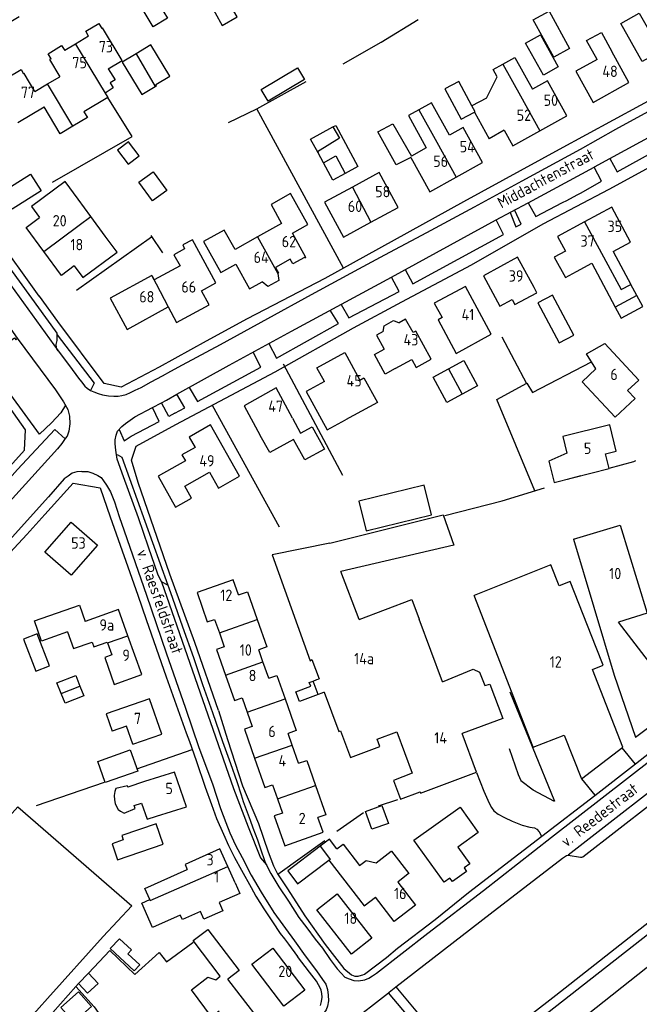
# Model space of a CAD drawing. Header units: metres. Extents: x 226218 to 240385, y 439369 to 449677.
# Tile 213 of 256: x 235305 to 235442, y 444764 to 444981. Entities that reach past the tile are written whole.
import ezdxf

# ---------------------------------------------------------------- set-up
doc = ezdxf.new("R2010")
doc.units = ezdxf.units.M
doc.header["$MEASUREMENT"] = 0
for name, color, linetype in [('DAKRAND', 4, 'Continuous'), ('DAKRAND-BYG', 4, 'Continuous'), ('HEG', 253, 'Continuous'), ('HOOFDGEBOUW', 4, 'Continuous'), ('HUISNUMMER', 253, 'Continuous'), ('KANTVERH', 253, 'Continuous'), ('MUUR', 253, 'Continuous'), ('RASTER', 253, 'Continuous'), ('STRAATNAAM', 253, 'Continuous'), ('TUSSENMUUR', 253, 'Continuous')]:
    doc.layers.add(name, color=color, linetype=linetype)
doc.styles.get("Standard").update_dxf_attribs({"font": 'iso.shx'})

msp = doc.modelspace()

# ---------------------------------------------------------------- linework, layer by layer
at = {"layer": 'DAKRAND'}
for p, q in [((235308.57, 444965.53), (235311.37, 444967.21)), ((235311.37, 444967.21), (235314.06, 444968.81)), ((235324.01, 444965.22), (235324.64, 444964.22)), ((235407.99, 444964.07), (235404.77, 444962.41)), ((235320.9, 444938.02), (235318.12, 444941.85)), ((235324.03, 444933.71), (235320.9, 444938.02)), ((235435.93, 444930.32), (235439.8, 444923.08)), ((235431.18, 444927.75), (235435.01, 444920.54)), ((235369.82, 444835.7), (235370.66, 444836.02)), ((235370.66, 444836.02), (235371.15, 444836.2)), ((235371.72, 444833.05), (235370.93, 444832.75)), ((235372.26, 444833.25), (235371.72, 444833.05)), ((235390.77, 444793.2), (235388.45, 444791.42)), ((235353.78, 444766.52), (235351.01, 444770))]:
    msp.add_line(p, q, dxfattribs=at)
for points in [[(235346.75, 444985.7), (235349.83, 444980.1), (235353.09, 444982.01), (235349.9, 444987.57)], [(235335.33, 444985.73), (235337.76, 444981.68), (235334.6, 444979.79), (235332.18, 444983.84)], [(235443.77, 444972.99), (235442.25, 444972.14), (235437.57, 444980.54), (235441.66, 444982.81), (235443.68, 444979.19)], [(235320.4, 444977.72), (235319.75, 444978.82), (235322.66, 444980.55), (235323.32, 444979.46)], [(235432.35, 444972.59), (235430.06, 444976.8), (235433.3, 444978.57), (235435.6, 444974.36)], [(235312.12, 444972.77), (235311.45, 444973.83), (235314.39, 444975.7), (235315.12, 444974.56)], [(235407.99, 444964.07), (235410.39, 444968.79), (235409.49, 444970.41), (235411.58, 444971.57)], [(235411.58, 444971.57), (235414.21, 444973.03), (235418.1, 444966.05)], [(235303.04, 444967.62), (235302.48, 444968.59), (235305.52, 444970.38), (235306.08, 444969.42)], [(235324.7, 444970.53), (235326.2, 444968.13), (235325.14, 444967.46), (235325.83, 444966.36), (235324.01, 444965.22)], [(235404.77, 444962.41), (235401.89, 444967.78), (235398.82, 444966.17), (235402.4, 444959.49), (235405.34, 444960.97)], [(235324.64, 444964.22), (235319.36, 444961.09), (235320.12, 444959.8), (235316.89, 444957.89)], [(235399.84, 444955.97), (235395.91, 444963.06), (235393.12, 444961.52)], [(235316.89, 444957.89), (235314.09, 444956.23), (235310.58, 444962.15)], [(235393.12, 444961.52), (235390.81, 444960.24), (235394.74, 444953.14)], [(235391.33, 444951.02), (235388.12, 444949.42), (235384.11, 444956.68), (235387.4, 444958.45), (235391.46, 444951.32)], [(235425.37, 444930.41), (235422.93, 444929.09), (235425.37, 444924.6), (235427.8, 444925.92)], [(235413.65, 444919.76), (235414.22, 444918.62), (235419.11, 444921.19), (235418.5, 444922.39)], [(235387.89, 444904.51), (235385.7, 444903.3), (235383.36, 444907.65), (235385.49, 444908.83)], [(235372.31, 444901.65), (235368.29, 444899.45), (235372.91, 444891.02), (235376.93, 444893.22)], [(235365.29, 444893.63), (235367.08, 444890.3), (235369.65, 444891.72), (235372.35, 444886.8), (235367.99, 444884.41), (235365.52, 444888.89), (235360.27, 444886.01), (235358.2, 444889.77)], [(235373.52, 444866.1), (235398.46, 444872.29), (235400.79, 444865.59), (235375.94, 444859.8)], [(235432.15, 444843.07), (235426.44, 444857.63), (235424.04, 444856.66)], [(235315.76, 444846.53), (235310.05, 444844.5), (235308.48, 444848.93), (235318.35, 444852.44)], [(235379.99, 444849.28), (235391.56, 444853.63), (235393.18, 444849.31)], [(235398.35, 444835.55), (235405.08, 444838.28), (235406.45, 444837.63), (235407.65, 444834.7), (235408.74, 444835.03), (235411.57, 444827.48), (235402.63, 444824.15)], [(235370.93, 444832.75), (235366.81, 444831.2), (235366.02, 444833.3), (235369.3, 444834.53), (235368.98, 444835.39), (235369.82, 444835.7)], [(235330.1, 444821.76), (235328.72, 444825.72), (235325.59, 444824.64)], [(235375.88, 444824.73), (235378.09, 444818.85), (235384.53, 444821.27), (235383.92, 444822.9), (235388.23, 444824.51)], [(235332.71, 444813.57), (235329.05, 444812.3), (235328.94, 444812.62), (235326.36, 444812), (235326.16, 444811.39), (235326.04, 444810.45), (235326.07, 444809.56), (235326.25, 444808.7), (235326.5, 444808.03), (235326.92, 444807.43), (235327.39, 444807.01), (235328.23, 444806.62), (235330.66, 444807.6), (235330.45, 444808.25), (235332.06, 444808.81), (235333.3, 444805.25), (235335.35, 444805.96)], [(235375.04, 444798.7), (235376.48, 444799.78), (235380.01, 444795.08), (235381.5, 444796.2), (235383.71, 444795.66), (235387.04, 444798.22)], [(235387.04, 444798.22), (235387.06, 444798.23), (235390.87, 444793.27), (235390.77, 444793.2)], [(235373.31, 444796.23), (235381.04, 444786.16), (235383.57, 444788.09)], [(235333.87, 444787.55), (235332.77, 444790), (235342.12, 444794.19)], [(235352.68, 444791.22), (235353.71, 444788.93), (235349.15, 444786.89), (235349.95, 444785.1), (235345.78, 444783.24), (235345.03, 444784.93), (235341.03, 444783.14), (235340.58, 444784.15), (235334.47, 444781.41), (235332.08, 444786.75), (235333.87, 444787.55)], [(235349.37, 444770.68), (235343.39, 444778.53), (235346.62, 444780.98), (235353.53, 444771.92), (235351.01, 444770)], [(235349.17, 444762.98), (235347.46, 444761.75), (235343.06, 444767.65), (235346.65, 444770.49), (235348.43, 444769.9), (235349.37, 444770.68)]]:
    msp.add_lwpolyline(points, dxfattribs=at)
at = {"layer": 'DAKRAND-BYG'}
for p, q in [((235334.09, 444975.86), (235330.85, 444973.89)), ((235372.11, 444949.85), (235370.92, 444952.05)), ((235374.19, 444946.02), (235372.11, 444949.85)), ((235376.9, 444947.49), (235374.19, 444946.02)), ((235402.67, 444898.9), (235399.25, 444897.05)), ((235317.55, 444836.95), (235318.48, 444834.6)), ((235318.17, 444769.05), (235320.34, 444771.34))]:
    msp.add_line(p, q, dxfattribs=at)
for points in [[(235422.84, 444973.1), (235418.3, 444981.32), (235421.77, 444983.24), (235426.31, 444975.02), (235422.84, 444973.1)], [(235420.57, 444969.15), (235416.62, 444976.18), (235419.87, 444978.01), (235423.82, 444970.97), (235420.57, 444969.15)], [(235335.07, 444966.69), (235335.36, 444966.86), (235335.22, 444967.08), (235338.29, 444968.93), (235334.09, 444975.86)], [(235330.85, 444973.89), (235327.8, 444972.05), (235332.13, 444964.9), (235335.07, 444966.69)], [(235358.42, 444966), (235366.37, 444970.76), (235367.91, 444968.19), (235359.96, 444963.43), (235358.42, 444966)], [(235370.92, 444952.05), (235369.28, 444955.07), (235374.19, 444957.74)], [(235374.19, 444957.74), (235374.8, 444958.07), (235379.71, 444949.01), (235376.9, 444947.49)], [(235326.77, 444952.64), (235329.12, 444949.54), (235331.52, 444951.36), (235329.17, 444954.46), (235326.77, 444952.64)], [(235334.46, 444941.46), (235331.45, 444945.59), (235334.62, 444947.89), (235337.63, 444943.77), (235334.46, 444941.46)], [(235301.23, 444943.31), (235307.62, 444947.35), (235309.95, 444943.65), (235303.57, 444939.61), (235301.23, 444943.31)], [(235419.32, 444919.01), (235424.02, 444910.2), (235427.22, 444911.91), (235422.52, 444920.72), (235419.32, 444919.01)], [(235399.25, 444897.05), (235396.24, 444902.63), (235399.64, 444904.46)], [(235399.64, 444904.46), (235403, 444906.27), (235406, 444900.69), (235402.67, 444898.9)], [(235381.49, 444868.76), (235395.91, 444872.33), (235394.29, 444878.87), (235379.87, 444875.3), (235381.49, 444868.76)], [(235306.04, 444844.92), (235308.74, 444837.9), (235311.75, 444839.06), (235309.05, 444846.08), (235306.04, 444844.92)], [(235314.35, 444832.93), (235313.41, 444835.33), (235317.55, 444836.95)], [(235318.48, 444834.6), (235319.32, 444832.45), (235315.19, 444830.82), (235314.35, 444832.93)], [(235322.42, 444817.99), (235329.56, 444820.51), (235331.21, 444815.85), (235324.06, 444813.32), (235322.42, 444817.99)], [(235384.96, 444808.3), (235386.39, 444804.33), (235382.76, 444803.03), (235381.33, 444806.99), (235384.96, 444808.3)], [(235325.56, 444799.87), (235326.76, 444796.34), (235336.8, 444799.74), (235335.27, 444804.26), (235327.7, 444801.7), (235328.03, 444800.7), (235325.56, 444799.87)], [(235325.15, 444776.75), (235330.41, 444771.87), (235331.64, 444773.2), (235329.03, 444775.62), (235329.81, 444776.45), (235327.16, 444778.91), (235325.15, 444776.75)], [(235320.34, 444771.34), (235322.46, 444769.06), (235320.17, 444766.91), (235318.17, 444769.05)], [(235317.14, 444760.54), (235321.05, 444764.02), (235318.19, 444767.24), (235314.27, 444763.76), (235317.14, 444760.54)]]:
    msp.add_lwpolyline(points, dxfattribs=at)
at = {"layer": 'HEG'}
for p, q in [((235363.26, 444905.58), (235376.3, 444881.02)), ((235347.62, 444896.46), (235362.35, 444869.69)), ((235331.03, 444816.34), (235343.22, 444820.63)), ((235308.89, 444808.3), (235323.91, 444813.39)), ((235375.08, 444802.66), (235380.9, 444806.71)), ((235362.05, 444793.19), (235372.37, 444800.57)), ((235317.55, 444768.41), (235318.17, 444769.05))]:
    msp.add_line(p, q, dxfattribs=at)
for points in [[(235376.43, 444971.65), (235384.83, 444976.41), (235392.94, 444981.39)], [(235376.54, 444926.66), (235357.45, 444961.73), (235368.32, 444967.76)], [(235312.47, 444945.55), (235330.01, 444955.63), (235324.64, 444964.22)], [(235398.81, 444872.15), (235411.47, 444875.38), (235420.78, 444878.23)], [(235320.34, 444771.34), (235325.08, 444776.32), (235330.55, 444771.03), (235335.92, 444775.87)]]:
    msp.add_lwpolyline(points, dxfattribs=at)
at = {"layer": 'HOOFDGEBOUW'}
for p, q in [((235317.47, 444975.97), (235315.12, 444974.56)), ((235320.4, 444977.72), (235317.47, 444975.97)), ((235324.7, 444970.53), (235327.76, 444972.36)), ((235304.79, 444958.72), (235310.58, 444962.15)), ((235405.34, 444960.97), (235408.58, 444955.16)), ((235419.77, 444956.89), (235425.7, 444960.2)), ((235411.92, 444957.02), (235408.58, 444955.16)), ((235394.74, 444953.14), (235391.46, 444951.32)), ((235378.48, 444944.52), (235372.34, 444941.18)), ((235382.57, 444936.79), (235388.54, 444940.03)), ((235362.9, 444936.46), (235357.6, 444933.51)), ((235357.6, 444933.51), (235352.63, 444930.73)), ((235368.25, 444929), (235365.25, 444934.37)), ((235427.8, 444925.92), (235431.18, 444927.75)), ((235346.92, 444918.56), (235345.22, 444921.65)), ((235441.1, 444920.65), (235439.8, 444923.08)), ((235435.01, 444920.54), (235436.36, 444918.07)), ((235322.35, 444865.63), (235316.55, 444859)), ((235316.55, 444859), (235310.76, 444864.08)), ((235379.99, 444849.28), (235375.94, 444859.8)), ((235418.3, 444821.1), (235405.29, 444854.52)), ((235318.35, 444852.44), (235319.63, 444848.84)), ((235348.13, 444849.28), (235349.18, 444846.3)), ((235398.35, 444835.55), (235393.18, 444849.31)), ((235332.11, 444837.1), (235329.05, 444845.68)), ((235349.18, 444846.3), (235350.25, 444843.23)), ((235358.78, 444839.92), (235357.85, 444842.57)), ((235360.05, 444836.3), (235358.78, 444839.92)), ((235369.17, 444840.17), (235369.56, 444840.44)), ((235369.56, 444840.44), (235371.15, 444836.2)), ((235372.26, 444833.25), (235375.51, 444824.6)), ((235354.19, 444832.01), (235355.3, 444828.85)), ((235355.3, 444828.85), (235356.41, 444825.7)), ((235365.22, 444821.58), (235364.32, 444824.15)), ((235375.51, 444824.6), (235375.88, 444824.73)), ((235366.63, 444817.57), (235365.22, 444821.58)), ((235360.91, 444812.86), (235362.01, 444809.73)), ((235362.01, 444809.73), (235363.11, 444806.61)), ((235335.35, 444805.96), (235341.92, 444808)), ((235372.02, 444802.37), (235370.87, 444805.65)), ((235352.68, 444791.22), (235351.07, 444794.82)), ((235358.52, 444760.35), (235353.78, 444766.52))]:
    msp.add_line(p, q, dxfattribs=at)
for points in [[(235327.76, 444972.36), (235323.47, 444979.55), (235323.32, 444979.46)], [(235432.35, 444972.59), (235427.68, 444970.05), (235431.46, 444963.12), (235439.36, 444967.51), (235435.6, 444974.36)], [(235312.12, 444972.77), (235311.8, 444972.58), (235314.06, 444968.81)], [(235308.57, 444965.53), (235306.22, 444969.51), (235306.08, 444969.42)], [(235425.7, 444960.2), (235421.41, 444967.89), (235418.1, 444966.05)], [(235401.34, 444946.68), (235407.16, 444949.91), (235402.87, 444957.65), (235399.84, 444955.97)], [(235411.92, 444957.02), (235413.84, 444953.59), (235419.77, 444956.89)], [(235391.33, 444951.02), (235395.52, 444943.46), (235401.34, 444946.68)], [(235388.54, 444940.03), (235384.37, 444947.71), (235378.48, 444944.52)], [(235318.12, 444941.85), (235315.24, 444945.73), (235307.79, 444940.19), (235309.59, 444937.77)], [(235365.25, 444934.37), (235368.66, 444936.27), (235364.87, 444943.06), (235360.56, 444940.65), (235362.9, 444936.46)], [(235372.34, 444941.18), (235376.51, 444933.5), (235382.57, 444936.79)], [(235435.93, 444930.32), (235439.74, 444932.39), (235435.57, 444940.09), (235429.6, 444936.85)], [(235310.54, 444930.31), (235306.63, 444935.57), (235309.59, 444937.77)], [(235429.6, 444936.85), (235423.63, 444933.61), (235425.37, 444930.41)], [(235352.63, 444930.73), (235350.24, 444935.01), (235345.72, 444932.49), (235349.51, 444925.69), (235352.8, 444927.53)], [(235317.24, 444927.12), (235319.13, 444924.58), (235326.66, 444930.18), (235324.03, 444933.71)], [(235345.22, 444921.65), (235348.4, 444923.39), (235343.26, 444932.91), (235341.13, 444931.8), (235341.49, 444930.91), (235339.15, 444929.55), (235340.52, 444927.17)], [(235317.24, 444927.12), (235314.45, 444925.05), (235310.54, 444930.31)], [(235368.25, 444929), (235368.01, 444928.87), (235367.93, 444929.01), (235365.36, 444927.56), (235364.78, 444928.6), (235361.54, 444926.78), (235362.19, 444925.61), (235362.07, 444925.54), (235362.07, 444925.49)], [(235418.5, 444922.39), (235414.83, 444929.09), (235407.33, 444924.97), (235410.92, 444918.28), (235413.65, 444919.76)], [(235340.52, 444927.17), (235334.84, 444924.06), (235334.3, 444925.05), (235334.29, 444925.05)], [(235352.8, 444927.53), (235355.84, 444922.08), (235358.58, 444923.6)], [(235334.29, 444925.05), (235325.12, 444920.01), (235328.88, 444913.16), (235337.88, 444918.09)], [(235362.07, 444925.49), (235362.26, 444923.93), (235359.84, 444922.59), (235358.58, 444923.6)], [(235409.03, 444912.1), (235403.37, 444922.57), (235396.49, 444918.9), (235398.24, 444915.75), (235397.33, 444915.28), (235401.33, 444907.86), (235409.03, 444912.1)], [(235436.36, 444918.07), (235437.67, 444915.66), (235442.41, 444918.21), (235441.1, 444920.65)], [(235337.88, 444918.09), (235339.76, 444914.64), (235346.92, 444918.56)], [(235385.24, 444912.67), (235385.5, 444913.95), (235387.56, 444915.09), (235388.78, 444914.63)], [(235395.85, 444906.6), (235392.43, 444912.78), (235391.83, 444912.45), (235390.19, 444915.41), (235388.78, 444914.63)], [(235385.24, 444912.67), (235383.81, 444911.88), (235385.49, 444908.83)], [(235441.53, 444901.99), (235439.08, 444899.72), (235440.73, 444897.95), (235436.35, 444893.85), (235429.08, 444901.64), (235432.11, 444904.48), (235430.01, 444907.75), (235434.08, 444910.02), (235441.53, 444901.99)], [(235372.31, 444901.65), (235370.64, 444904.71), (235376.8, 444908.08), (235380.15, 444901.97), (235381.02, 444902.45), (235383.97, 444897.07), (235376.93, 444893.22)], [(235387.89, 444904.51), (235391.53, 444906.53), (235392.51, 444904.75), (235395.85, 444906.6)], [(235365.29, 444893.63), (235361.72, 444900.25), (235354.62, 444896.3), (235358.2, 444889.77)], [(235353.64, 444880.8), (235347.26, 444892.12), (235342.51, 444889.44), (235343.82, 444887.12), (235340.95, 444885.51), (235341.69, 444884.2), (235335.68, 444880.81), (235339.53, 444873.97), (235343.06, 444875.96), (235341.56, 444878.63), (235346.98, 444881.68), (235348.96, 444878.16), (235353.64, 444880.8)], [(235436.58, 444886.33), (235435.14, 444892.15), (235424.79, 444889.58), (235425.69, 444885.92), (235421.7, 444884.1), (235422.88, 444879.46), (235435.03, 444882.49), (235434.22, 444885.74), (235436.58, 444886.33)], [(235310.76, 444864.08), (235316.56, 444870.7), (235322.35, 444865.63)], [(235427.13, 444866.93), (235437.46, 444870), (235443.42, 444850.64), (235437.04, 444848.7)], [(235373.52, 444866.1), (235360.83, 444863.46), (235369.17, 444840.17)], [(235427.13, 444866.93), (235436.1, 444836.99), (235440.85, 444823.32), (235448.46, 444829.04), (235448.1, 444829.52), (235449.46, 444830.53), (235449.56, 444831.32), (235447.89, 444833.54), (235447.97, 444834.59), (235446.23, 444836.84), (235442.98, 444841.04), (235437.04, 444848.7)], [(235424.04, 444856.66), (235422.19, 444861.28), (235405.29, 444854.52)], [(235353.38, 444854.67), (235352.23, 444857.97), (235344.27, 444855.18), (235346.53, 444848.72), (235348.13, 444849.28)], [(235353.38, 444854.67), (235355.37, 444855.36), (235357.52, 444849.23)], [(235329.05, 444845.68), (235327, 444851.46), (235319.63, 444848.84)], [(235357.52, 444849.23), (235359.64, 444843.2), (235357.85, 444842.57)], [(235315.76, 444846.53), (235317.08, 444842.83), (235321.18, 444844.29), (235321.56, 444843.23), (235324.49, 444844.28), (235324.55, 444844.11)], [(235324.55, 444844.11), (235325.5, 444841.46), (235323.93, 444840.9), (235326.05, 444834.94), (235332.11, 444837.1)], [(235350.25, 444843.23), (235348.54, 444842.63), (235350.51, 444837.02)], [(235418.3, 444821.1), (235425.12, 444823.77), (235428.9, 444814.13), (235438.06, 444821.14), (235431.35, 444838.24), (235433.68, 444839.16), (235432.15, 444843.07)], [(235350.51, 444837.02), (235352.48, 444831.41), (235354.19, 444832.01)], [(235360.05, 444836.3), (235361.84, 444836.93), (235363.64, 444831.78)], [(235330.1, 444821.76), (235336.49, 444823.98), (235333.8, 444831.75), (235324.27, 444828.44), (235325.59, 444824.64)], [(235363.64, 444831.78), (235366.1, 444824.78), (235364.32, 444824.15)], [(235356.41, 444825.7), (235354.7, 444825.1), (235356.95, 444818.68)], [(235388.23, 444824.51), (235391.67, 444815.37), (235387.51, 444813.81), (235389.06, 444809.66), (235393.39, 444811.28), (235393.49, 444811), (235405.83, 444815.64), (235402.63, 444824.15)], [(235356.95, 444818.68), (235359.2, 444812.26), (235360.91, 444812.86)], [(235366.63, 444817.57), (235368.41, 444818.2), (235370.35, 444812.67)], [(235341.92, 444808), (235339.28, 444815.6), (235332.71, 444813.57)], [(235370.35, 444812.67), (235372.6, 444806.26), (235370.87, 444805.65)], [(235363.11, 444806.61), (235361.28, 444805.97), (235363.58, 444799.4), (235372.02, 444802.37)], [(235402.19, 444807.91), (235406.2, 444802.3), (235401.73, 444799.08), (235404.35, 444795.44), (235403.07, 444794.52), (235403.61, 444793.77), (235400.5, 444791.52), (235399.95, 444792.28), (235398.68, 444791.36), (235392, 444800.64), (235402.19, 444807.91)], [(235375.04, 444798.7), (235373.44, 444800.83), (235371.39, 444799.29)], [(235351.07, 444794.82), (235349.31, 444798.74), (235341.63, 444795.29), (235342.12, 444794.19)], [(235371.39, 444799.29), (235364.25, 444793.92), (235366.41, 444791.04), (235373.31, 444796.23)], [(235388.45, 444791.42), (235392.37, 444786.32), (235387.69, 444782.72), (235383.57, 444788.09)], [(235382.75, 444779.06), (235378.29, 444775.56), (235370.64, 444785.33), (235375.1, 444788.83), (235382.75, 444779.06)], [(235368, 444767.63), (235363.4, 444764.11), (235356.34, 444773.34), (235360.94, 444776.86), (235368, 444767.63)]]:
    msp.add_lwpolyline(points, dxfattribs=at)
at = {"layer": 'KANTVERH'}
for p, q in [((235283.77, 444949.74), (235313.66, 444908.45)), ((235417.16, 444941.07), (235431.74, 444948.92)), ((235427.95, 444942.83), (235428.84, 444943.25)), ((235424.74, 444941.13), (235425.71, 444941.58)), ((235425.71, 444941.58), (235427.95, 444942.83)), ((235334.47, 444895.98), (235336.41, 444897)), ((235335.95, 444892.89), (235334.47, 444895.98)), ((235440.8, 444817.45), (235456.33, 444829.67)), ((235437.83, 444820.97), (235440.73, 444817.4)), ((235428.9, 444814.13), (235431.88, 444810.52)), ((235418.2, 444811.76), (235422.94, 444809.25)), ((235493.76, 444812.44), (235419.89, 444754.05)), ((235388.07, 444768.3), (235402.91, 444750.61)), ((235377.52, 444760.14), (235386.45, 444767.05)), ((235401.4, 444749.18), (235386.45, 444767.05))]:
    msp.add_line(p, q, dxfattribs=at)
for points in [[(235481.48, 444984.97), (235472.93, 444979.39), (235465.25, 444975.08), (235453.72, 444968.91), (235424, 444952.81), (235402.94, 444941.29), (235372.42, 444924.38), (235355.32, 444915.46), (235346.3, 444910.56), (235335.94, 444904.86), (235327.57, 444900.41), (235323.81, 444901.27), (235313.64, 444914.93), (235309.56, 444920.49), (235309.53, 444920.49), (235299.67, 444934.12), (235281.52, 444959.24), (235278.5, 444963.49), (235279.35, 444966.6), (235292.82, 444974.7), (235305.1, 444982.11)], [(235349.01, 444829.2), (235343.78, 444844.22), (235338.26, 444859.25), (235331.33, 444879.42), (235329.82, 444884.36), (235330.89, 444887.44), (235339.58, 444892.17), (235361.46, 444903.84), (235378.71, 444913.5), (235389.36, 444919.26), (235404.73, 444927.4), (235420.47, 444936.39), (235435.02, 444944.06), (235452.3, 444953.47), (235462.3, 444958.51), (235461.94, 444959.27), (235485.99, 444972.81), (235488.88, 444971.72), (235495.11, 444960.43), (235488.61, 444957.18), (235488.96, 444956.6)], [(235428.67, 444952.82), (235436.51, 444957.27), (235453.98, 444966.78)], [(235431.74, 444948.92), (235431.78, 444948.94), (235445.3, 444956.33), (235456.14, 444962.14), (235459.71, 444964)], [(235435.2, 444950.8), (235436.76, 444947.86), (235457.61, 444959.36), (235456.16, 444962.15)], [(235274.27, 444953.54), (235284.8, 444938.74), (235294.94, 444924.85), (235304.68, 444911.22), (235313.1, 444899.85), (235314.85, 444897.17), (235315.83, 444895.52), (235316.18, 444894.07), (235316.25, 444892.37), (235316.04, 444890.73), (235315.66, 444889.63), (235315.26, 444889.09), (235314.48, 444888.03), (235313.51, 444886.85), (235293.01, 444864.2), (235290.32, 444861.11), (235289.78, 444860.86), (235288.79, 444860.73), (235287.91, 444860.68)], [(235320.82, 444899.66), (235321.56, 444899.37), (235322.49, 444899.05), (235323.48, 444898.72), (235324.75, 444898.51), (235325.96, 444898.47), (235326.87, 444898.47), (235327.69, 444898.57), (235328.63, 444898.82), (235329.62, 444899.23), (235330.65, 444899.76), (235331.96, 444900.37), (235334.18, 444901.62), (235336.66, 444902.94), (235338.5, 444903.93), (235341.09, 444905.32), (235349.4, 444909.85), (235359.85, 444915.58), (235369.5, 444920.81), (235379.92, 444926.46), (235379.92, 444926.48), (235385.64, 444929.57), (235394.89, 444934.52), (235405.33, 444940.16), (235415.89, 444945.86), (235428.67, 444952.82)], [(235313.5, 444911.93), (235313.5, 444912.36), (235313.11, 444912.87), (235299.92, 444930.98), (235287.8, 444947.74), (235287.13, 444948.68)], [(235428.84, 444943.25), (235433.36, 444945.81), (235431.74, 444948.92)], [(235339.82, 444898.86), (235351.34, 444905.25), (235365.03, 444912.76), (235387.06, 444924.63), (235409.98, 444937.2), (235417.16, 444941.07)], [(235417.16, 444941.07), (235418.88, 444937.99), (235424.74, 444941.13)], [(235217.12, 444896.82), (235218.32, 444895.2), (235230.81, 444878.15), (235240.44, 444864.97), (235248.18, 444854.28), (235257.15, 444842.02), (235265.24, 444841.54), (235272.14, 444848.72), (235285.24, 444863.23), (235292.09, 444870.83), (235306.26, 444886.52), (235306.47, 444891.05), (235301.55, 444898.03), (235286.41, 444918.62), (235276.35, 444932.14), (235270.51, 444940.07)], [(235413.2, 444938.94), (235414.49, 444935.77), (235415.63, 444936.35), (235414.17, 444939.46)], [(235390.13, 444926.32), (235391.75, 444923.22), (235411.76, 444934.08), (235410.12, 444937.28)], [(235376.01, 444918.67), (235377.66, 444915.72), (235388.76, 444921.53), (235387.06, 444924.63)], [(235360.09, 444910.04), (235361.75, 444906.82), (235375.38, 444914.44), (235373.61, 444917.38)], [(235315.29, 444896.43), (235314.29, 444894.79), (235312.23, 444892.55), (235309.55, 444890.09), (235297.48, 444906.6), (235304.09, 444911.32), (235304.34, 444910.89), (235304.7, 444911.21)], [(235313.66, 444908.45), (235313.41, 444908.85), (235313.3, 444909.27), (235313.28, 444909.84), (235313.46, 444910.69), (235313.5, 444911.93)], [(235313.5, 444911.93), (235321.62, 444901.29), (235320.82, 444899.66)], [(235313.66, 444908.45), (235316.15, 444905.11), (235318.16, 444902.4), (235318.83, 444901.63), (235319.56, 444900.66), (235320.06, 444900.2), (235320.77, 444899.69), (235320.82, 444899.66)], [(235342.54, 444900.37), (235344.36, 444897.3), (235358.33, 444904.87), (235356.64, 444908.15)], [(235336.41, 444897), (235337.54, 444897.6), (235339.82, 444898.86)], [(235339.38, 444894.69), (235341.6, 444895.91), (235339.82, 444898.86)], [(235327.71, 444891.75), (235328.54, 444892.39), (235330.56, 444893.93), (235334.47, 444895.98)], [(235339.38, 444894.69), (235338.05, 444893.94), (235336.41, 444897)], [(235326.66, 444885.59), (235327.7, 444885.01), (235337.87, 444856.79), (235336.41, 444857.55), (235335.66, 444859.25), (235333.59, 444865.16), (235331.39, 444871.64), (235328.08, 444880.67), (235326.7, 444884.57), (235326.36, 444886.55), (235326.2, 444887.91), (235326.21, 444888.84), (235326.42, 444889.89), (235326.74, 444890.71), (235327.71, 444891.75)], [(235327.1, 444891.14), (235328.22, 444888.6), (235329.73, 444889.63), (235335.95, 444892.89)], [(235315.22, 444889.05), (235312.92, 444891.1), (235304.71, 444882.26), (235290.66, 444866.49), (235293.15, 444864.35)], [(235318.92, 444881.87), (235317.82, 444881.77), (235316.74, 444881.46), (235315.85, 444880.85), (235315.03, 444880.26), (235311.53, 444876.25), (235299.51, 444862.95), (235289.89, 444852.23), (235279.56, 444840.78), (235272, 444832.3), (235271.98, 444832.33), (235258.18, 444817.06), (235244.47, 444801.79), (235233.99, 444790.32), (235225.09, 444780.38), (235217.65, 444772.1), (235216.19, 444770.5), (235215.04, 444769.13), (235214.35, 444767.92), (235213.8, 444766.88), (235213.37, 444765.6), (235213.01, 444764.02)], [(235318.92, 444881.87), (235320.25, 444881.83), (235321.35, 444881.45), (235322.39, 444880.96), (235323.13, 444880.52), (235323.66, 444879.78), (235324.3, 444878.84), (235325.22, 444877.36), (235326.1, 444875.17), (235327.12, 444871.93), (235328.25, 444868.81), (235328.25, 444868.78), (235333.15, 444854.63), (235337.47, 444841.88), (235341.74, 444829.69), (235344.63, 444821.06), (235347.64, 444813.07), (235349.45, 444807.59), (235350.64, 444804.55), (235351.52, 444802.24), (235352.77, 444799.54), (235354.21, 444796.81), (235356.21, 444792.97), (235358.41, 444789.21), (235361.17, 444784.71), (235365.75, 444778.44), (235368.07, 444775.16), (235370.59, 444771.88), (235371.9, 444769.97), (235372.65, 444768.89), (235373.01, 444767.75), (235373.14, 444766.53)], [(235215.36, 444763.94), (235215.6, 444765.02), (235215.92, 444766.15), (235216.27, 444767.16), (235217.24, 444768.48), (235220.31, 444771.79), (235226.8, 444779.01), (235232.67, 444785.49), (235250.19, 444805.02), (235258.72, 444814.48), (235272.03, 444829.18), (235284.97, 444843.67), (235296.85, 444856.74), (235301.2, 444861.94), (235306.75, 444867.97), (235310.76, 444872.35), (235316.97, 444879.28), (235322.91, 444878.26), (235325.14, 444871.87), (235331.2, 444854.6), (235333.04, 444849.23), (235337.48, 444836.61), (235341.86, 444824.28)], [(235336.41, 444857.55), (235352.33, 444812.04), (235355.5, 444803.61), (235358.27, 444796.75), (235359.53, 444795.22)], [(235337.87, 444856.79), (235338.09, 444856.2), (235338.83, 444853.95), (235341.09, 444847.62), (235343.46, 444840.91), (235345.5, 444834.95), (235347.7, 444828.76), (235349.88, 444822.36), (235351.64, 444817.5), (235353.05, 444813.58), (235353.95, 444810.63), (235354.39, 444809.13), (235355.99, 444805.03), (235356.57, 444803.39), (235357.56, 444800.74), (235358.15, 444798.97), (235359.27, 444795.71), (235360.52, 444793.29), (235362.28, 444790.39), (235364.37, 444787.23), (235366.71, 444783.61), (235368.42, 444781.3), (235370.29, 444778.87), (235371.86, 444776.88), (235373.58, 444774.37), (235375.15, 444772.31), (235375.99, 444771.32), (235376.83, 444770.49), (235377.76, 444770.08), (235378.78, 444769.76), (235379.85, 444769.64), (235381.18, 444769.88)], [(235381.18, 444769.88), (235382.1, 444770.24), (235382.92, 444770.74), (235383.75, 444771.35), (235395.07, 444780.13), (235407.31, 444789.58), (235422.35, 444801.32), (235444.66, 444818.6), (235479.03, 444845.13)], [(235349.01, 444829.2), (235350.99, 444822.83), (235354.31, 444812.58), (235357.8, 444804.34)], [(235341.86, 444824.28), (235342.63, 444822.35), (235344.06, 444818.2), (235346.07, 444812.29), (235347.48, 444808.48), (235348.55, 444805.42), (235350.07, 444801.98), (235351.18, 444799.5), (235352.54, 444796.83), (235354.04, 444794.01), (235356.16, 444790.2), (235357.19, 444788.32), (235359, 444785.5), (235359.45, 444784.87), (235360.87, 444782.62), (235362.57, 444780.05), (235363.49, 444778.88), (235364.39, 444777.71), (235366.4, 444775.01)], [(235494.97, 444820.12), (235459.66, 444792.49), (235405.57, 444750.13), (235409.47, 444745.82)], [(235412.97, 444820.84), (235414.98, 444815.1), (235415.59, 444813.82), (235418.25, 444811.73)], [(235357.8, 444804.34), (235359.92, 444798.06), (235361.13, 444795.02), (235362.02, 444793.22), (235364.2, 444789.92), (235367.99, 444783.96), (235372.46, 444777.66), (235376.57, 444772.41), (235378.31, 444771.01), (235379.01, 444770.72), (235379.75, 444770.71), (235380.49, 444770.88), (235380.8, 444770.98), (235381.14, 444771.09), (235385.99, 444774.78), (235388.42, 444776.83), (235396.69, 444783.2), (235404.02, 444789.13), (235420.17, 444801.54), (235431.84, 444810.49), (235440.8, 444817.45)], [(235452.81, 444815.47), (235453.38, 444818.63), (235426.02, 444797.33)], [(235388.07, 444768.3), (235408.79, 444784.41), (235424.71, 444796.66), (235425.39, 444797.13), (235425.65, 444797.3), (235426.02, 444797.33), (235428.67, 444796.9), (235428.99, 444796.87), (235429.24, 444796.98), (235451.87, 444814.57), (235452.64, 444815.04), (235452.81, 444815.47)], [(235450.19, 444788.19), (235450.47, 444787.83), (235423.28, 444766.43), (235402.91, 444750.61)], [(235371.45, 444764.25), (235371.68, 444765.07), (235371.8, 444766.06), (235371.76, 444766.85), (235371.62, 444767.59), (235371.46, 444767.99), (235370.54, 444769.56), (235369.03, 444771.58), (235366.4, 444775.01)], [(235386.45, 444767.05), (235386.6, 444767.16), (235388.07, 444768.3)], [(235373.14, 444766.53), (235373.18, 444765.23), (235373.03, 444764.07), (235372.71, 444763.25), (235372.08, 444762.46), (235371.31, 444761.68), (235370.65, 444761.26), (235369, 444759.86), (235363.64, 444755.75), (235356.99, 444750.66), (235346.63, 444742.58), (235334.96, 444733.41), (235322.52, 444723.77)]]:
    msp.add_lwpolyline(points, dxfattribs=at)
at = {"layer": 'MUUR'}
for p, q in [((235317.73, 444921.77), (235334.25, 444933.54)), ((235334.08, 444933.81), (235336.65, 444930))]:
    msp.add_line(p, q, dxfattribs=at)
for points in [[(235405.78, 444815.57), (235407.44, 444811.41), (235407.99, 444810.1), (235408.58, 444808.79), (235409.13, 444807.85), (235409.64, 444807.14), (235410.54, 444806.34), (235412, 444805.62), (235413.69, 444804.81), (235415.89, 444803.94), (235417.56, 444803.52), (235418.57, 444803.34), (235419.11, 444803.05), (235419.61, 444802.48), (235420.12, 444801.51)], [(235335.92, 444775.87), (235337.51, 444773.87), (235343.36, 444778.12), (235343.58, 444778.29)]]:
    msp.add_lwpolyline(points, dxfattribs=at)
at = {"layer": 'RASTER'}
for p, q in [((235351.21, 444958.7), (235357.45, 444961.73)), ((235411.37, 444911.54), (235416.8, 444901.23)), ((235425.84, 444880.14), (235428.85, 444880.95)), ((235413.15, 444833.34), (235422.96, 444809.27)), ((235384.22, 444808.24), (235388.47, 444809.59))]:
    msp.add_line(p, q, dxfattribs=at)
for points in [[(235418.64, 444877.58), (235410.27, 444897.7), (235416.9, 444901.29), (235418.13, 444899.27), (235431.14, 444905.99)], [(235435, 444882.6), (235440.46, 444884.07), (235440.89, 444884.27)], [(235257.75, 444755.69), (235265.28, 444764.16), (235304.8, 444808), (235329.9, 444786.21), (235323.58, 444779.39), (235311.36, 444765.78), (235291.09, 444743.13), (235269.81, 444761.37), (235263.51, 444754.21), (235265.44, 444752.27), (235270.05, 444757.38), (235288.66, 444740.66), (235279.61, 444732.45)], [(235305.82, 444755.1), (235310.8, 444760.77), (235317.55, 444768.41), (235321.61, 444763.92), (235323.54, 444761.18), (235323.68, 444761.03)]]:
    msp.add_lwpolyline(points, dxfattribs=at)
at = {"layer": 'TUSSENMUUR'}
for p, q in [((235317.47, 444975.97), (235324.01, 444965.22)), ((235330.85, 444973.89), (235335.07, 444966.69)), ((235411.58, 444971.57), (235415.48, 444964.59)), ((235316.89, 444957.89), (235311.37, 444967.21)), ((235415.48, 444964.59), (235419.77, 444956.89)), ((235393.12, 444961.52), (235397.05, 444954.42)), ((235397.05, 444954.42), (235401.34, 444946.68)), ((235378.48, 444944.52), (235382.57, 444936.79)), ((235318.33, 444936.1), (235320.9, 444938.02)), ((235429.6, 444936.85), (235433.77, 444929.15)), ((235310.54, 444930.31), (235318.33, 444936.1)), ((235357.6, 444933.51), (235362.07, 444925.49)), ((235433.77, 444929.15), (235437.68, 444921.95)), ((235437.68, 444921.95), (235439.8, 444923.08)), ((235441.1, 444920.65), (235436.36, 444918.07)), ((235399.64, 444904.46), (235402.67, 444898.9)), ((235349.18, 444846.3), (235357.52, 444849.23)), ((235324.55, 444844.11), (235329.05, 444845.68)), ((235350.51, 444837.02), (235358.78, 444839.92)), ((235370.93, 444832.75), (235369.82, 444835.7)), ((235314.35, 444832.93), (235318.48, 444834.6)), ((235355.3, 444828.85), (235363.64, 444831.78)), ((235356.95, 444818.68), (235365.22, 444821.58)), ((235362.01, 444809.73), (235370.35, 444812.67)), ((235371.39, 444799.29), (235373, 444797.16)), ((235373, 444797.16), (235373.57, 444796.42)), ((235373.57, 444796.42), (235373.31, 444796.23)), ((235343.36, 444791.44), (235351.07, 444794.82)), ((235333.97, 444787.32), (235343.36, 444791.44)), ((235333.97, 444787.32), (235333.87, 444787.55))]:
    msp.add_line(p, q, dxfattribs=at)
for points in [[(235405.34, 444960.97), (235405.49, 444961.05), (235404.77, 444962.41)], [(235374.19, 444957.74), (235375.64, 444955.27), (235370.8, 444952.28), (235370.92, 444952.05)], [(235372.11, 444949.85), (235374.83, 444951.39), (235376.9, 444947.49)], [(235334.29, 444925.05), (235334.38, 444924.89), (235337.88, 444918.09)]]:
    msp.add_lwpolyline(points, dxfattribs=at)

# ---------------------------------------------------------------- texts
at = {"layer": 'HUISNUMMER'}
for s, p in [('73', (235322.63, 444974.18)), ('75', (235316.8, 444970.68)), ('48', (235433.52, 444968.75)), ('77', (235305.47, 444964.11)), ('50', (235420.59, 444962.39)), ('52', (235414.66, 444959.09)), ('54', (235402.11, 444952.16)), ('56', (235396.28, 444948.94)), ('58', (235383.49, 444942.26)), ('60', (235377.47, 444939.01)), ('20', (235312.48, 444935.84)), ('35', (235434.67, 444934.62)), ('18', (235316.39, 444930.58)), ('62', (235362.92, 444931.25)), ('37', (235428.7, 444931.38)), ('64', (235356.72, 444927.79)), ('39', (235412.9, 444923.68)), ('66', (235340.82, 444921.26)), ('68', (235331.54, 444919.09)), ('41', (235402.52, 444915.17)), ('43', (235389.74, 444909.62)), ('6', (235435.28, 444901.99)), ('45', (235377.19, 444900.58)), ('47', (235359.96, 444894.99)), ('5', (235429.44, 444885.72)), ('49', (235344.78, 444882.96)), ('53', (235316.55, 444864.85)), ('10', (235435.02, 444858.13)), ('12', (235349.38, 444853.35)), ('9a', (235322.78, 444846.8)), ('10', (235353.66, 444841.28)), ('9', (235327.83, 444840.13)), ('14a', (235378.86, 444839.39)), ('12', (235421.92, 444838.66)), ('8', (235355.63, 444835.66)), ('7', (235330.38, 444826.21)), ('6', (235359.96, 444823.34)), ('14', (235396.5, 444821.93)), ('4', (235362.21, 444816.92)), ('5', (235337.31, 444810.78)), ('2', (235366.65, 444804.17)), ('3', (235346.35, 444795.08)), ('1', (235348.02, 444791.31)), ('16', (235387.64, 444787.65)), ('18', (235376.7, 444782.2)), ('20', (235362.17, 444770.49))]:
    msp.add_text(s, height=2.5, dxfattribs=at).set_placement(p)
at = {"layer": 'STRAATNAAM'}
for s, rotation, p in [('Middachtenstraat', 28.3862, (235411.3, 444939.74)), ('v. Raesfeldstraat', 289.2684, (235330.94, 444864.18)), ('v. Reedestraat', 37.8097, (235425.6, 444798.97))]:
    msp.add_text(s, height=2.5, rotation=rotation, dxfattribs=at).set_placement(p)

doc.saveas('drawing.dxf')
